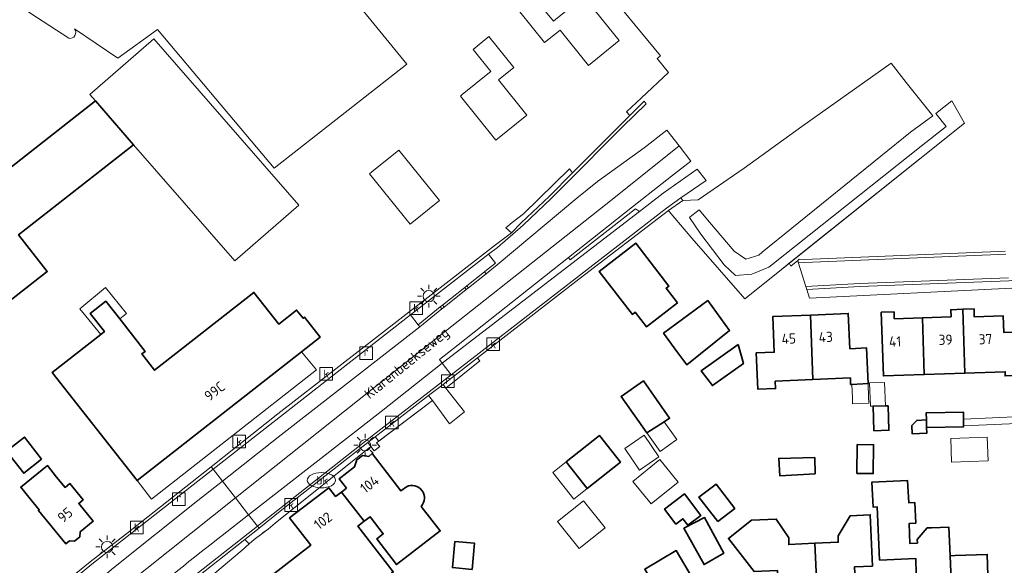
# Model space of a CAD drawing. Extents: x 199200 to 204075, y 460125 to 464703.
# Tile 78 of 174: x 200833 to 201007, y 464338 to 464434. Entities that reach past the tile are written whole.
import ezdxf
from ezdxf.enums import TextEntityAlignment as Align

# ---------------------------------------------------------------- set-up
doc = ezdxf.new("R2010")
doc.units = 0
doc.layers.get('0').update_dxf_attribs({"lineweight": 25})
for name, color, linetype, lineweight in [('B-WE-GR-BEPLANTING_CULTUUR_BOSPLANTSOEN-GV', 90, 'Continuous', 18), ('B-WE-GR-HAAG-G', 90, 'GR-HAAG1', 13), ('B-WE-IE-TERREINAFSCHEIDING_KUNSTMATIG_HEKWERK-G', 20, 'IE-TERREINAFSCHEIDING-KUNSTMATIG', 18), ('B-WE-IE-TERREINAFSCHEIDING_KUNSTMATIG_HEKWERK_RASTER-G', 30, 'IE-TERREINAFSCHEIDING-KUNSTMATIG', 18), ('B-WE-IE-TERREINAFSCHEIDING_KUNSTMATIG_MUUR-G', 90, 'IE-TERREINAFSCHEIDING-KUNSTMATIG-DICHT', 18), ('B-WE-KL-ET_LS_OV_LICHTMAST-S', 190, 'Continuous', 25), ('B-WE-KL-WATER-S', 170, 'Continuous', 25), ('B-WE-OG-BEBOUWING-GV', 7, 'Continuous', 35), ('B-WE-OG-BEBOUWING-T18', 10, 'Continuous', 18), ('B-WE-OG-BEBOUWING_LOODS-GV', 7, 'Continuous', 35), ('B-WE-OG-BEBOUWING_LUIFEL-GV', 7, 'Continuous', 18), ('B-WE-OG-BEBOUWING_SCHUUR-GV', 7, 'Continuous', 35), ('B-WE-OG-TERREIN_ERF-GV', 7, 'Continuous', 18), ('B-WE-OG-TOPOGRAFIE-T18', 10, 'Continuous', 18), ('B-WE-OG-WEG-GV', 7, 'Continuous', 18), ('B-WE-RI-GWA_KOLK-S', 30, 'Continuous', 25), ('B-WE-RI-GWA_RIOOLPUT-S', 30, 'Continuous', 25), ('B-WE-VH-VERHARDING_ASFALT-GV', 252, 'Continuous', 18), ('B-WE-VH-VERHARDING_BETON-GV', 252, 'Continuous', 18), ('B-WE-VH-VERHARDING_BETONSTRAATSTEEN-GV', 252, 'Continuous', 18), ('B-WE-VH-VERHARDING_HALFVERHARDING_GRIND-GV', 252, 'Continuous', 18), ('B-WE-VH-VERHARDING_OPEN-GV', 252, 'Continuous', 18)]:
    doc.layers.add(name, color=color, linetype=linetype, lineweight=lineweight)
doc.styles.add('NLCS-ISO', font='NLCS-ISO.ttf')
doc.styles.add('NLCS-ISO-M1000-T18', font='NLCS-ISO.ttf', dxfattribs={"height": 1.8})
doc.linetypes.add('GR-HAAG1', pattern='A,6,[176,NLCS.SHX,S=0.125,R=0,X=0,Y=0],-2', length=8)
doc.linetypes.add('IE-TERREINAFSCHEIDING-KUNSTMATIG', pattern='A,4,[82,NLCS.SHX,S=0.75,R=90,X=0,Y=0],4,-2', length=10)
doc.linetypes.add('IE-TERREINAFSCHEIDING-KUNSTMATIG-DICHT', pattern='A,8,-1,[82,NLCS.SHX,S=0.75,R=90,X=0,Y=0],-1', length=10)

# ---------------------------------------------------------------- blocks, each defined once
blk = doc.blocks.new('SKL-ET_OV_LICHTMAST-SO')
at = {"color": 0, "linetype": 'ByBlock', "lineweight": 18}
for points in [[(0, 2), (0, 1.25)], [(-1.25, 0), (-2, 0)], [(-1.41, 1.41), (-0.88, 0.88)], [(0.88, 0.88), (1.41, 1.41)], [(2, 0), (1.25, 0)], [(-1.41, -1.41), (-0.88, -0.88)], [(0, -1.25), (0, -2)], [(0.88, -0.88), (1.41, -1.41)]]:
    blk.add_lwpolyline(points, dxfattribs=at)
blk.add_circle((0, 0), 1, dxfattribs=at)
blk = doc.blocks.new('SRI-PUT_INSPECTIEPUT_RIOOLPUT-SO')
at = {"color": 0, "linetype": 'ByBlock', "lineweight": 18}
blk.add_lwpolyline([(-1.12, -1.12), (1.12, -1.12), (1.12, 1.12), (-1.12, 1.12)], close=True, dxfattribs=at)
at = {"color": 0, "linetype": 'ByBlock', "lineweight": 18, "style": 'NLCS-ISO'}
blk.add_text('r', height=1.5, dxfattribs=at).set_placement((0, 0.28), align=Align.MIDDLE_CENTER)
blk = doc.blocks.new('SRI-KOLK-SO')
at = {"color": 0, "linetype": 'ByBlock', "lineweight": 18}
blk.add_lwpolyline([(-1.125, -1.125), (1.125, -1.125), (1.125, 1.125), (-1.125, 1.125)], close=True, dxfattribs=at)
at = {"color": 0, "linetype": 'ByBlock', "lineweight": 18, "style": 'NLCS-ISO'}
blk.add_text('k', height=1.5, dxfattribs=at).set_placement((0, 0), align=Align.MIDDLE_CENTER)
blk = doc.blocks.new('SKL-WATER_BRANDKRAAN_BRANDPUT-SO')
at = {"color": 0, "linetype": 'ByBlock', "lineweight": 18}
blk.add_ellipse((0, 0), major_axis=(2.5, 0), ratio=0.54, dxfattribs=at)
at = {"color": 0, "linetype": 'ByBlock', "lineweight": 18, "style": 'NLCS-ISO'}
blk.add_text('bk', height=1.5, dxfattribs=at).set_placement((0.16, 0), align=Align.MIDDLE_CENTER)

msp = doc.modelspace()

# ---------------------------------------------------------------- linework, layer by layer
at = {"layer": 'B-WE-GR-BEPLANTING_CULTUUR_BOSPLANTSOEN-GV', "flags": 128}
msp.add_lwpolyline([(200952.588, 464400.01), (200953.13, 464400.432), (200954.956, 464398.259), (200959.308, 464393.128), (200961.341, 464391.742), (200963.64, 464392.458), (200964.24, 464392.943), (200990.461, 464414.139), (200994.412, 464417.068), (200989.666, 464422.92), (200987.052, 464426.344), (200971.244, 464415.165), (200961.058, 464407.786), (200955.581, 464404.037), (200952.924, 464402.219), (200950.228, 464402.11), (200947.71, 464400.312), (200947.833, 464400.161), (200951.837, 464395.408), (200961.211, 464384.739), (200967.018, 464389.384), (200969.047, 464391.007), (200999.959, 464415.736), (200997.77, 464419.68), (200994.896, 464417.427), (200996.748, 464415.156), (200992.346, 464411.712), (200965.962, 464390.736), (200965.401, 464390.29), (200962.456, 464389.062), (200959.544, 464388.815), (200957.519, 464390.742), (200953.411, 464396.126), (200951.428, 464399.106), (200951.858, 464399.441)], close=True, dxfattribs=at)
at = {"layer": 'B-WE-GR-HAAG-G', "flags": 128}
for points in [[(200999.959, 464415.736), (200967.018, 464389.384), (200961.211, 464384.739), (200951.837, 464395.408)], [(200896.169, 464359.297), (200906.013, 464366.731), (200909.038, 464362.629)], [(200874.513, 464342.191), (200875.909, 464343.224), (200877.008, 464344.039)], [(200873.682, 464341.432), (200872.4, 464340.32)]]:
    msp.add_lwpolyline(points, dxfattribs=at)
at = {"layer": 'B-WE-IE-TERREINAFSCHEIDING_KUNSTMATIG_HEKWERK-G', "flags": 128}
for points in [[(200909.038, 464362.629), (200911.66, 464364.762)], [(200896.718, 464358.612), (200895.751, 464357.884)]]:
    msp.add_lwpolyline(points, dxfattribs=at)
at = {"layer": 'B-WE-IE-TERREINAFSCHEIDING_KUNSTMATIG_HEKWERK_RASTER-G', "flags": 128}
msp.add_lwpolyline([(200896.169, 464359.297), (200896.718, 464358.612)], dxfattribs=at)
at = {"layer": 'B-WE-IE-TERREINAFSCHEIDING_KUNSTMATIG_MUUR-G', "flags": 128}
msp.add_lwpolyline([(200895.751, 464357.884), (200895.166, 464358.617), (200878.225, 464345.073)], dxfattribs=at)
at = {"layer": 'B-WE-OG-BEBOUWING-GV', "flags": 128}
for points in [[(200949.28, 464384.006), (200947.292, 464386.576), (200947.796, 464386.966), (200941.931, 464394.548), (200935.475, 464389.554), (200941.343, 464381.969), (200941.82, 464382.338), (200943.805, 464379.772)], [(200847.445, 464378.428), (200838.887, 464371.725), (200853.863, 464352.605), (200882.891, 464375.342), (200886.177, 464377.916), (200883.409, 464381.451), (200883.185, 464381.276), (200882.047, 464382.73), (200878.871, 464380.242), (200874.484, 464385.844), (200856.95, 464372.11), (200854.703, 464374.979), (200855.287, 464375.436), (200850.802, 464381.163), (200848.362, 464384.278), (200845.605, 464382.118), (200848.096, 464378.938)], [(200954.647, 464384.403), (200946.834, 464378.624), (200949.21, 464375.413), (200950.923, 464373.071), (200958.487, 464379.142)], [(200992.839, 464371.349), (201000.053, 464371.597), (200999.666, 464382.864), (200997.565, 464382.792), (200997.608, 464381.538), (200992.592, 464381.365)], [(200999.666, 464382.864), (201000.053, 464371.597), (201007.17, 464371.842), (201007.143, 464371.112), (201011.564, 464371.221), (201011.268, 464378.899), (201006.933, 464378.749), (201006.831, 464381.705), (201001.713, 464381.529), (201001.665, 464382.933)], [(200973.189, 464370.457), (200972.789, 464381.856), (200966.11, 464381.567), (200966.382, 464375.29), (200963.21, 464375.153), (200963.487, 464368.734), (200966.607, 464368.869), (200966.551, 464370.17)], [(200972.789, 464381.856), (200973.189, 464370.457), (200979.827, 464370.744), (200979.876, 464369.602), (200980.115, 464369.612), (200982.964, 464369.736), (200982.691, 464376.037), (200979.736, 464375.909), (200979.467, 464382.145)], [(200992.592, 464381.365), (200987.576, 464381.193), (200987.534, 464382.415), (200985.29, 464382.338), (200985.677, 464371.102), (200992.839, 464371.349)], [(200960.032, 464376.651), (200953.494, 464372.008), (200955.468, 464369.379), (200960.946, 464373.269)], [(200943.859, 464361.025), (200946.922, 464362.981), (200947.912, 464363.614), (200943.287, 464370.217), (200939.351, 464367.46)], [(200999.832, 464362.258), (200999.81, 464363.458), (200999.786, 464364.707), (200993.289, 464364.584), (200993.232, 464364.583), (200993.256, 464363.318), (200993.281, 464362.004), (200999.835, 464362.128)], [(200837.015, 464356.407), (200833.958, 464360.291), (200830.794, 464357.801), (200833.85, 464353.917)], [(200933.34, 464351.209), (200939.222, 464355.863), (200935.498, 464360.568), (200929.617, 464355.914)], [(200980.99, 464353.878), (200983.875, 464353.846), (200983.93, 464358.934), (200981.045, 464358.965)], [(200973.632, 464353.807), (200973.543, 464356.685), (200967.177, 464356.532), (200967.4, 464353.421)], [(200834.995, 464349.379), (200836.577, 464347.453), (200836.432, 464347.334), (200841.266, 464341.45), (200841.918, 464341.985), (200842.803, 464341.91), (200843.759, 464342.695), (200843.834, 464343.578), (200846.125, 464345.46), (200843.557, 464348.586), (200844.323, 464349.216), (200841.97, 464352.08), (200841.139, 464351.398), (200839.654, 464353.206), (200838.041, 464355.262), (200833.326, 464351.419)], [(200997.442, 464339.343), (200997.239, 464344.357), (200994.135, 464344.29), (200993.365, 464344.263), (200991.641, 464342.203), (200991.666, 464341.571), (200990.329, 464341.5), (200990.215, 464345.046), (200991.369, 464345.094), (200991.198, 464348.714), (200990.16, 464348.669), (200989.923, 464352.614), (200983.636, 464352.345), (200983.872, 464347.914), (200984.573, 464347.946), (200984.982, 464338.57), (200991.364, 464338.848), (200991.46, 464336.043), (200990.21, 464336), (200990.33, 464332.502), (200991.579, 464332.545), (200991.603, 464331.841), (200997.761, 464332.051)], [(200888.919, 464349.775), (200887.712, 464351.342), (200880.797, 464346.018), (200884.526, 464341.174), (200877.474, 464335.745), (200890.07, 464319.382), (200897.156, 464324.836), (200898.034, 464325.512), (200893.129, 464331.883), (200899.096, 464336.477), (200892.868, 464344.567), (200893.986, 464345.428), (200889.97, 464350.585)], [(200973.53, 464341.528), (200974.058, 464330.168), (200977.347, 464330.332), (200977.299, 464331.214), (200980.827, 464331.376), (200980.766, 464332.726), (200980.556, 464337.372), (200983.734, 464337.516), (200983.346, 464346.577), (200979.793, 464346.4), (200977.689, 464342.876), (200977.699, 464341.717)], [(200950.53, 464344.237), (200950.422, 464344.181), (200954.007, 464337.781), (200957.474, 464339.798), (200954.096, 464346.066)], [(200974.058, 464330.168), (200973.53, 464341.528), (200968.952, 464341.32), (200968.942, 464342.47), (200966.748, 464345.815), (200962.397, 464345.603), (200958.305, 464342.398), (200958.309, 464342.391), (200962.859, 464336.571), (200966.979, 464336.726), (200967.2, 464331.962), (200967.256, 464330.756), (200970.785, 464330.932), (200970.835, 464330.008)], [(200945.66, 464333.362), (200950.881, 464324.6), (200956.421, 464327.901), (200951.2, 464336.663), (200949.06, 464340.254), (200943.52, 464336.953)], [(200998.332, 464339.373), (200997.442, 464339.343), (200997.761, 464332.051), (201004.244, 464332.272), (201003.995, 464339.566)]]:
    msp.add_lwpolyline(points, close=True, dxfattribs=at)
for points in [[(200901.418, 464351.53), (200900.467, 464350.798), (200895.403, 464357.376), (200894.768, 464356.887), (200893.671, 464357.014), (200892.681, 464356.252), (200892.283, 464355.013), (200889.577, 464352.93), (200890.857, 464351.268)], [(200890.857, 464351.268), (200889.97, 464350.585), (200893.986, 464345.428), (200895.007, 464346.214), (200897.325, 464343.203), (200896.176, 464342.319), (200899.678, 464337.771), (200907.396, 464343.713), (200904.052, 464348.055)]]:
    msp.add_lwpolyline(points, dxfattribs=at)
at = {"layer": 'B-WE-OG-BEBOUWING-GV'}
msp.add_lwpolyline([(200904.052, 464348.055, 0.8258413), (200901.418, 464351.53)], format="xyb", dxfattribs=at)
at = {"layer": 'B-WE-OG-BEBOUWING_LOODS-GV', "flags": 128}
msp.add_lwpolyline([(200846.542, 464419.665), (200818.445, 464397.664), (200829.814, 464383.144), (200838.015, 464389.565), (200832.95, 464396.034), (200853.259, 464411.938)], close=True, dxfattribs=at)
at = {"layer": 'B-WE-OG-BEBOUWING_LUIFEL-GV', "flags": 128}
for points in [[(200843.77, 464382.925), (200847.445, 464378.428), (200848.096, 464378.938), (200845.605, 464382.118), (200848.362, 464384.278), (200850.802, 464381.163), (200851.993, 464382.109), (200848.313, 464386.739)], [(200853.863, 464352.605), (200856.409, 464349.328), (200885.571, 464372.156), (200882.891, 464375.342)], [(200983.077, 464366.258), (200983.045, 464367.373), (200982.964, 464369.736), (200980.115, 464369.612), (200980.181, 464367.292), (200980.212, 464366.177)], [(200983.195, 464369.849), (200983.359, 464365.739), (200983.88, 464365.77), (200986.028, 464365.82), (200985.863, 464369.953)], [(200943.859, 464361.025), (200946.258, 464357.731), (200949.179, 464359.875), (200946.922, 464362.981)], [(200942.586, 464354.471), (200945.995, 464356.79), (200943.396, 464360.61), (200939.987, 464358.291)], [(201004.138, 464356.078), (201003.996, 464360.256), (200997.559, 464360.036), (200997.701, 464355.858)], [(200933.34, 464351.209), (200929.617, 464355.914), (200927.265, 464354.052), (200930.988, 464349.347)], [(200946.172, 464356.326), (200941.419, 464352.448), (200944.657, 464348.479), (200949.41, 464352.356)], [(200932.701, 464349.057), (200928.135, 464345.405), (200931.962, 464340.622), (200936.527, 464344.274)]]:
    msp.add_lwpolyline(points, close=True, dxfattribs=at)
at = {"layer": 'B-WE-OG-BEBOUWING_SCHUUR-GV', "flags": 128}
for points in [[(200986.532, 464365.831), (200986.028, 464365.82), (200983.88, 464365.77), (200983.981, 464361.427), (200986.633, 464361.488)], [(200993.281, 464362.004), (200993.256, 464363.318), (200991.564, 464363.251), (200990.707, 464362.343), (200990.766, 464360.866), (200993.322, 464360.967)], [(200956.399, 464345.374), (200959.415, 464347.68), (200956.108, 464352.006), (200953.093, 464349.701)], [(200951.144, 464344.706), (200953.439, 464346.443), (200950.544, 464350.268), (200947.005, 464347.589), (200949.009, 464344.94), (200950.254, 464345.882)], [(200909.981, 464341.86), (200909.538, 464337.238), (200913.015, 464336.905), (200913.458, 464341.527)]]:
    msp.add_lwpolyline(points, close=True, dxfattribs=at)
at = {"layer": 'B-WE-OG-TERREIN_ERF-GV', "flags": 128}
for points in [[(200841.787, 464430.741), (200835.116, 464435.094), (200818.76, 464446.524), (200795.976, 464461.501), (200776.55, 464474.877), (200762.175, 464484.634), (200748.18, 464493.983), (200714.55, 464468.982), (200610.763, 464391.382), (200653.088, 464337.307), (200655.237, 464334.137), (200667.175, 464319.034), (200668.157, 464317.792), (200669.507, 464318.12), (200732.929, 464373.446)], [(200809.821, 464308.361), (200838.284, 464332.296), (200845.565, 464338.248), (200850.528, 464342.092), (200852.595, 464343.683), (200853.524, 464344.442), (200866.946, 464355.062), (200878.736, 464364.392), (200900.258, 464381.112), (200917.139, 464394.228), (200919.969, 464396.363), (200918.997, 464397.25), (200920.085, 464398.212), (200922.108, 464399.715), (200930.211, 464407.686), (200930.786, 464406.977), (200940.868, 464417.088), (200940.304, 464417.778), (200942.94, 464420.233), (200947.719, 464424.684), (200945.726, 464427.154), (200946.312, 464427.623), (200920.032, 464459.517)], [(200892.515, 464437.159), (200901.511, 464426.179), (200878.096, 464407.791), (200857.458, 464432.265), (200850.446, 464427.238), (200842.811, 464432.399)], [(201008.348, 464386.629), (200972.587, 464384.855), (200972.142, 464386.368), (200971.988, 464386.89), (200970.635, 464391.17), (200970.531, 464391.499), (200969.294, 464390.502), (200969.047, 464391.007), (200967.018, 464389.384), (200961.211, 464384.739), (200951.837, 464395.408), (200947.833, 464400.161), (200947.71, 464400.312), (200931.891, 464388.165), (200913.968, 464374.272), (200914.24, 464373.921), (200914.382, 464373.737), (200908.383, 464368.96), (200911.66, 464364.762), (200909.038, 464362.629), (200906.013, 464366.731), (200896.541, 464359.578), (200896.169, 464359.297), (200896.718, 464358.612), (200895.751, 464357.884), (200895.166, 464358.617), (200878.225, 464345.073), (200877.008, 464344.039), (200876.084, 464343.355), (200875.909, 464343.224), (200874.513, 464342.191), (200873.682, 464341.432), (200872.4, 464340.32), (200862.764, 464332.211)], [(201018.699, 464363.133), (200999.832, 464362.258), (200999.835, 464362.128), (200993.281, 464362.004), (200993.256, 464363.318), (200993.232, 464364.583), (200993.289, 464364.584), (200999.786, 464364.707), (200999.81, 464363.458), (201010.078, 464363.935)], [(200877.474, 464335.745), (200884.526, 464341.174), (200880.797, 464346.018), (200887.712, 464351.342), (200888.919, 464349.775), (200889.97, 464350.585), (200890.857, 464351.268), (200889.577, 464352.93), (200892.283, 464355.013), (200892.681, 464356.252), (200893.671, 464357.014), (200894.768, 464356.887), (200895.403, 464357.376), (200900.467, 464350.798), (200901.418, 464351.53)], [(200991.46, 464336.043), (200991.364, 464338.848), (200984.982, 464338.57), (200984.573, 464347.946), (200983.872, 464347.914), (200983.636, 464352.345), (200989.923, 464352.614), (200990.16, 464348.669), (200991.198, 464348.714), (200991.369, 464345.094), (200990.215, 464345.046), (200990.329, 464341.5), (200991.666, 464341.571), (200991.641, 464342.203), (200993.365, 464344.263), (200994.135, 464344.29), (200997.239, 464344.357), (200997.442, 464339.343), (200998.332, 464339.373), (201003.995, 464339.566), (201004.244, 464332.272)], [(200904.052, 464348.055), (200907.396, 464343.713), (200899.678, 464337.771)], [(200899.678, 464337.771), (200896.176, 464342.319), (200897.325, 464343.203), (200895.007, 464346.214), (200893.986, 464345.428), (200892.868, 464344.567), (200899.096, 464336.477)]]:
    msp.add_lwpolyline(points, dxfattribs=at)
for points in [[(200928.118, 464434.372), (200932.759, 464438.117), (200939.025, 464430.34), (200933.565, 464425.946), (200928.571, 464432.162), (200925.83, 464429.981), (200921.452, 464435.415), (200924.253, 464437.677), (200927.394, 464433.787)], [(200846.542, 464419.665), (200845.531, 464420.828), (200856.842, 464430.661), (200882.413, 464401.246), (200871.102, 464391.412), (200853.259, 464411.938), (200832.95, 464396.034), (200838.015, 464389.565), (200829.814, 464383.144), (200818.445, 464397.664)], [(200916.097, 464424.677), (200916.344, 464424.876), (200913.197, 464428.762), (200915.995, 464431.028), (200920.372, 464425.567), (200917.667, 464423.376), (200922.678, 464417.139), (200917.231, 464412.749), (200910.971, 464420.54), (200911.294, 464420.8)], [(200900.08, 464410.961), (200907.243, 464402.083), (200902.073, 464397.911), (200894.91, 464406.789), (200895.323, 464407.122)], [(200943.805, 464379.772), (200941.82, 464382.338), (200941.343, 464381.969), (200935.475, 464389.554), (200941.931, 464394.548), (200947.796, 464386.966), (200947.292, 464386.576), (200949.28, 464384.006)], [(200850.802, 464381.163), (200855.287, 464375.436), (200854.703, 464374.979), (200856.95, 464372.11), (200874.484, 464385.844), (200878.871, 464380.242), (200882.047, 464382.73), (200883.185, 464381.276), (200883.409, 464381.451), (200886.177, 464377.916), (200882.891, 464375.342), (200853.863, 464352.605), (200838.887, 464371.725), (200847.445, 464378.428), (200848.096, 464378.938), (200845.605, 464382.118), (200848.362, 464384.278)], [(200949.21, 464375.413), (200946.834, 464378.624), (200954.647, 464384.403), (200958.487, 464379.142), (200950.923, 464373.071)], [(200985.677, 464371.102), (200985.29, 464382.338), (200987.534, 464382.415), (200987.576, 464381.193), (200992.592, 464381.365), (200997.608, 464381.538), (200997.565, 464382.792), (200999.666, 464382.864), (201001.665, 464382.933), (201001.713, 464381.529), (201006.831, 464381.705), (201006.933, 464378.749), (201011.268, 464378.899), (201011.564, 464371.221), (201007.143, 464371.112), (201007.17, 464371.842), (201000.053, 464371.597), (200992.839, 464371.349)], [(200980.115, 464369.612), (200979.876, 464369.602), (200979.827, 464370.744), (200973.189, 464370.457), (200966.551, 464370.17), (200966.607, 464368.869), (200963.487, 464368.734), (200963.21, 464375.153), (200966.382, 464375.29), (200966.11, 464381.567), (200972.789, 464381.856), (200979.467, 464382.145), (200979.736, 464375.909), (200982.691, 464376.037), (200982.964, 464369.736)], [(200953.494, 464372.008), (200960.032, 464376.651), (200960.946, 464373.269), (200955.468, 464369.379)], [(200943.859, 464361.025), (200939.351, 464367.46), (200943.287, 464370.217), (200947.912, 464363.614), (200946.922, 464362.981)], [(200837.015, 464356.407), (200833.85, 464353.917), (200830.794, 464357.801), (200833.958, 464360.291)], [(200929.617, 464355.914), (200935.498, 464360.568), (200939.222, 464355.863), (200933.34, 464351.209)], [(200981.045, 464358.965), (200983.93, 464358.934), (200983.875, 464353.846), (200980.99, 464353.878)], [(200967.177, 464356.532), (200973.543, 464356.685), (200973.632, 464353.807), (200967.4, 464353.421)], [(200839.654, 464353.206), (200841.139, 464351.398), (200841.97, 464352.08), (200844.323, 464349.216), (200843.557, 464348.586), (200846.125, 464345.46), (200843.834, 464343.578), (200843.759, 464342.695), (200842.803, 464341.91), (200841.918, 464341.985), (200841.266, 464341.45), (200836.432, 464347.334), (200836.577, 464347.453), (200834.995, 464349.379), (200833.326, 464351.419), (200838.041, 464355.262)], [(200958.309, 464342.391), (200958.305, 464342.398), (200962.397, 464345.603), (200966.748, 464345.815), (200968.942, 464342.47), (200968.952, 464341.32), (200973.53, 464341.528), (200977.699, 464341.717), (200977.689, 464342.876), (200979.793, 464346.4), (200983.346, 464346.577), (200983.734, 464337.516), (200980.556, 464337.372), (200980.766, 464332.726), (200980.827, 464331.376), (200977.299, 464331.214), (200977.347, 464330.332), (200974.058, 464330.168), (200970.835, 464330.008), (200970.785, 464330.932), (200967.256, 464330.756), (200967.2, 464331.962), (200966.979, 464336.726), (200962.859, 464336.571)], [(200950.422, 464344.181), (200950.53, 464344.237), (200954.096, 464346.066), (200957.474, 464339.798), (200954.007, 464337.781)], [(200945.66, 464333.362), (200943.52, 464336.953), (200949.06, 464340.254), (200951.2, 464336.663), (200956.421, 464327.901), (200950.881, 464324.6)]]:
    msp.add_lwpolyline(points, close=True, dxfattribs=at)
at = {"layer": 'B-WE-OG-TERREIN_ERF-GV'}
for points in [[(200842.811, 464432.399, -0.7108252), (200841.787, 464430.741)], [(200901.418, 464351.53, -0.8258413), (200904.052, 464348.055)]]:
    msp.add_lwpolyline(points, format="xyb", dxfattribs=at)
at = {"layer": 'B-WE-OG-WEG-GV', "flags": 128}
msp.add_lwpolyline([(200942.594, 464400.152), (200941.874, 464400.622), (200930.373, 464391.609), (200930.039, 464392.015), (200910.557, 464376.607), (200907.267, 464374.018), (200907.741, 464373.349)], close=True, dxfattribs=at)
at = {"layer": 'B-WE-VH-VERHARDING_ASFALT-GV', "flags": 128}
for points in [[(200949.584, 464411.722), (200947.39, 464414.532), (200943.396, 464411.37), (200935.198, 464405.47), (200931.501, 464402.494), (200917.428, 464390.693), (200915.864, 464389.444), (200915.522, 464389.152), (200912.372, 464386.672), (200912.004, 464386.352), (200908.075, 464383.234), (200907.7, 464382.939), (200903.783, 464379.796), (200878.789, 464360.304), (200868.923, 464352.53), (200871.229, 464349.576), (200897.686, 464370.573), (200937.75, 464402.273)], [(200930.039, 464392.015), (200941.36, 464400.957), (200946.617, 464405.108), (200948.214, 464406.364), (200951.684, 464409.03), (200949.584, 464411.722), (200937.75, 464402.273), (200897.686, 464370.573), (200871.229, 464349.576), (200873.568, 464346.579), (200896.997, 464364.843), (200907.741, 464373.349), (200907.267, 464374.018), (200910.557, 464376.607)], [(200947.381, 464400.717), (200949.914, 464402.537), (200954.345, 464405.62), (200952.796, 464407.605), (200946.746, 464403.38), (200942.594, 464400.152), (200907.741, 464373.349), (200909.324, 464371.301)], [(200911.725, 464386.705), (200912.093, 464387.026), (200915.243, 464389.506), (200915.583, 464389.796), (200917.148, 464391.045), (200915.938, 464392.606), (200902.134, 464381.912), (200903.502, 464380.147), (200907.418, 464383.29), (200907.795, 464383.587)], [(200912.093, 464387.026), (200911.725, 464386.705), (200912.004, 464386.352), (200912.372, 464386.672)], [(200907.795, 464383.587), (200907.418, 464383.29), (200907.7, 464382.939), (200908.075, 464383.234)], [(200903.783, 464379.796), (200903.502, 464380.147), (200902.134, 464381.912), (200867.283, 464354.632), (200868.923, 464352.53), (200878.789, 464360.304)], [(200895.599, 464360.693), (200909.324, 464371.301), (200907.741, 464373.349), (200896.997, 464364.843), (200873.568, 464346.579), (200875.125, 464344.583)], [(200871.229, 464349.576), (200868.923, 464352.53), (200864.57, 464349.1), (200849.68, 464337.18), (200837.333, 464326.76), (200833.46, 464323.611), (200833.095, 464323.317), (200829.194, 464320.127), (200828.846, 464319.851), (200824.969, 464316.677), (200824.619, 464316.36), (200820.766, 464313.176), (200820.44, 464312.876), (200817.345, 464310.301), (200811.466, 464305.64), (200795.678, 464291.928), (200791.738, 464288.43), (200794.425, 464285.612), (200796.935, 464287.945), (200821.215, 464308.829), (200851.538, 464333.854)]]:
    msp.add_lwpolyline(points, close=True, dxfattribs=at)
for points in [[(200832.81, 464323.665), (200833.176, 464323.96), (200837.048, 464327.091), (200837.333, 464326.76), (200849.68, 464337.18), (200864.57, 464349.1), (200868.923, 464352.53), (200867.283, 464354.632), (200845.856, 464337.86), (200831.186, 464325.702)], [(200868.876, 464342.922), (200873.568, 464346.579), (200871.229, 464349.576), (200851.538, 464333.854), (200821.215, 464308.829), (200796.935, 464287.945), (200794.425, 464285.612), (200796.806, 464283.114), (200797.311, 464283.579), (200803.725, 464289.259), (200818.837, 464301.93), (200837.897, 464317.908)], [(200852.428, 464326.61), (200861.413, 464333.794), (200875.125, 464344.583), (200873.568, 464346.579), (200868.876, 464342.922)]]:
    msp.add_lwpolyline(points, dxfattribs=at)
at = {"layer": 'B-WE-VH-VERHARDING_ASFALT-GV'}
for points in [[(200837.897, 464317.908, -0.0066319), (200868.876, 464342.922)], [(200868.876, 464342.922, 0.0066319), (200837.897, 464317.908)]]:
    msp.add_lwpolyline(points, format="xyb", dxfattribs=at)
at = {"layer": 'B-WE-VH-VERHARDING_BETON-GV', "flags": 128}
for points in [[(200915.522, 464389.152), (200915.243, 464389.506), (200912.093, 464387.026), (200912.372, 464386.672)], [(200912.004, 464386.352), (200911.725, 464386.705), (200907.795, 464383.587), (200908.075, 464383.234)], [(200907.7, 464382.939), (200907.418, 464383.29), (200903.502, 464380.147), (200903.783, 464379.796)]]:
    msp.add_lwpolyline(points, close=True, dxfattribs=at)
at = {"layer": 'B-WE-VH-VERHARDING_BETONSTRAATSTEEN-GV', "flags": 128}
for points in [[(200902.134, 464381.912), (200915.938, 464392.606), (200917.486, 464393.805), (200922.071, 464397.734), (200927.074, 464402.469), (200929.306, 464404.724), (200939.562, 464415.08), (200943.777, 464419.161), (200943.409, 464419.632), (200940.868, 464417.088), (200930.786, 464406.977), (200926.701, 464402.852), (200921.704, 464398.122), (200919.969, 464396.363), (200917.139, 464394.228), (200900.258, 464381.112), (200878.736, 464364.392), (200866.946, 464355.062), (200867.283, 464354.632)], [(200913.968, 464374.272), (200931.891, 464388.165), (200947.71, 464400.312), (200950.228, 464402.11), (200950.089, 464402.3), (200949.914, 464402.537), (200947.381, 464400.717), (200909.324, 464371.301), (200895.599, 464360.693), (200875.125, 464344.583), (200875.399, 464344.232), (200879.426, 464347.425), (200894.63, 464359.36), (200895.912, 464360.366), (200905.347, 464367.633), (200907.912, 464369.608)], [(200896.169, 464359.297), (200896.541, 464359.578), (200895.912, 464360.366), (200894.63, 464359.36), (200895.166, 464358.617), (200895.751, 464357.884), (200896.718, 464358.612)], [(200895.166, 464358.617), (200894.63, 464359.36), (200879.426, 464347.425), (200875.399, 464344.232), (200872.877, 464342.232), (200873.682, 464341.432), (200874.513, 464342.191), (200875.909, 464343.224), (200876.084, 464343.355), (200877.008, 464344.039), (200878.225, 464345.073)], [(200831.186, 464325.702), (200845.856, 464337.86), (200867.283, 464354.632), (200866.946, 464355.062), (200853.524, 464344.442), (200852.595, 464343.683), (200850.528, 464342.092), (200845.565, 464338.248), (200838.284, 464332.296), (200809.821, 464308.361), (200808.698, 464307.429), (200796.916, 464297.529), (200793.584, 464294.699), (200789.263, 464291.027), (200789.582, 464290.691), (200793.901, 464294.362), (200797.279, 464297.122), (200808.98, 464307.109)], [(200852.727, 464326.255), (200872.877, 464342.232), (200875.399, 464344.232), (200875.125, 464344.583), (200861.413, 464333.794), (200852.428, 464326.61), (200839.628, 464316.119), (200819.134, 464298.848), (200819.297, 464298.677), (200819.443, 464298.524), (200819.781, 464298.803), (200829.496, 464306.772), (200830.249, 464307.398), (200837.187, 464313.218), (200837.522, 464313.499), (200837.837, 464313.764), (200838.783, 464314.558), (200839.099, 464314.822)], [(200872.4, 464340.32), (200873.682, 464341.432), (200872.877, 464342.232), (200852.727, 464326.255), (200853.958, 464324.766), (200858.387, 464328.435), (200858.212, 464328.612), (200862.764, 464332.211)]]:
    msp.add_lwpolyline(points, close=True, dxfattribs=at)
at = {"layer": 'B-WE-VH-VERHARDING_HALFVERHARDING_GRIND-GV', "flags": 128}
for points in [[(200914.382, 464373.737), (200914.24, 464373.921), (200913.968, 464374.272), (200907.912, 464369.608), (200908.383, 464368.96)], [(200908.383, 464368.96), (200907.912, 464369.608), (200905.347, 464367.633), (200906.013, 464366.731), (200909.038, 464362.629), (200911.66, 464364.762)], [(200906.013, 464366.731), (200905.347, 464367.633), (200895.912, 464360.366), (200896.541, 464359.578)]]:
    msp.add_lwpolyline(points, close=True, dxfattribs=at)
at = {"layer": 'B-WE-VH-VERHARDING_OPEN-GV', "flags": 128}
for points in [[(201012.828, 464386.764), (201016.084, 464388.877), (201028.106, 464396.66), (201037.439, 464402.414), (201036.783, 464403.398), (201025.154, 464396.313), (201017.964, 464391.621), (201015.078, 464389.988), (201012.645, 464388.775), (201010.424, 464388.182), (201007.812, 464387.915), (200981.509, 464386.887), (200972.142, 464386.368), (200972.587, 464384.855), (201008.348, 464386.629), (201009.147, 464386.653)], [(201020.268, 464368.236), (201016.895, 464364.251), (201010.078, 464363.935), (200999.81, 464363.458), (200999.832, 464362.258), (201018.699, 464363.133), (201021.592, 464366.552)]]:
    msp.add_lwpolyline(points, close=True, dxfattribs=at)
for points in [[(201007.188, 464393.162), (201005.958, 464393.061), (200981.666, 464392.057), (200971.694, 464391.684), (200970.779, 464391.698), (200970.531, 464391.499), (200970.635, 464391.17), (200971.699, 464391.154), (200981.687, 464391.527), (201005.991, 464392.531), (201007.256, 464392.635)], [(201007.256, 464392.635), (201005.991, 464392.531), (200981.687, 464391.527), (200971.699, 464391.154), (200970.635, 464391.17), (200971.988, 464386.89), (200981.484, 464387.417), (201007.775, 464388.444)], [(201007.775, 464388.444), (200981.484, 464387.417), (200971.988, 464386.89), (200972.142, 464386.368), (200981.509, 464386.887), (201007.812, 464387.915)]]:
    msp.add_lwpolyline(points, dxfattribs=at)

# ---------------------------------------------------------------- block references
at = {"layer": 'B-WE-KL-ET_LS_OV_LICHTMAST-S'}
for p in [(200905.364, 464385.191), (200894.129, 464358.846), (200848.59, 464340.896)]:
    msp.add_blockref('SKL-ET_OV_LICHTMAST-SO', p, dxfattribs=at)
at = {"layer": 'B-WE-KL-WATER-S'}
msp.add_blockref('SKL-WATER_BRANDKRAAN_BRANDPUT-SO', (200886.416, 464352.666), dxfattribs=at)
at = {"layer": 'B-WE-RI-GWA_KOLK-S'}
for p in [(200903.146, 464383.073), (200916.77, 464376.7), (200887.266, 464371.47), (200898.871, 464362.861), (200871.874, 464359.509), (200881.064, 464348.301), (200853.801, 464344.314)]:
    msp.add_blockref('SRI-KOLK-SO', p, dxfattribs=at)
at = {"layer": 'B-WE-RI-GWA_RIOOLPUT-S'}
for p in [(200894.331, 464375.101), (200908.746, 464370.151), (200861.226, 464349.339)]:
    msp.add_blockref('SRI-PUT_INSPECTIEPUT_RIOOLPUT-SO', p, dxfattribs=at)

# ---------------------------------------------------------------- texts
at = {"layer": 'B-WE-OG-BEBOUWING-T18', "style": 'NLCS-ISO-M1000-T18'}
for s, rotation, p in [('45', 2.5, (200968.954, 464377.686)), ('43', 2.5, (200975.481, 464377.969)), ('41', 2, (200987.732, 464377.196)), ('39', 2, (200996.643, 464377.502)), ('37', 2, (201003.687, 464377.595)), ('99C', 38.1, (200867.553, 464368.409)), ('104', 37.3, (200894.917, 464351.973)), ('95', 39.5, (200841.149, 464346.54)), ('102', 37.6, (200886.695, 464345.511))]:
    msp.add_text(s, height=1.8, rotation=rotation, dxfattribs=at).set_placement(p, align=Align.MIDDLE)
at = {"layer": 'B-WE-OG-TOPOGRAFIE-T18', "style": 'NLCS-ISO-M1000-T18'}
msp.add_text('Klarenbeekseweg', height=1.8, rotation=39, dxfattribs=at).set_placement((200901.624, 464373.174), align=Align.MIDDLE)

doc.saveas('drawing.dxf')
